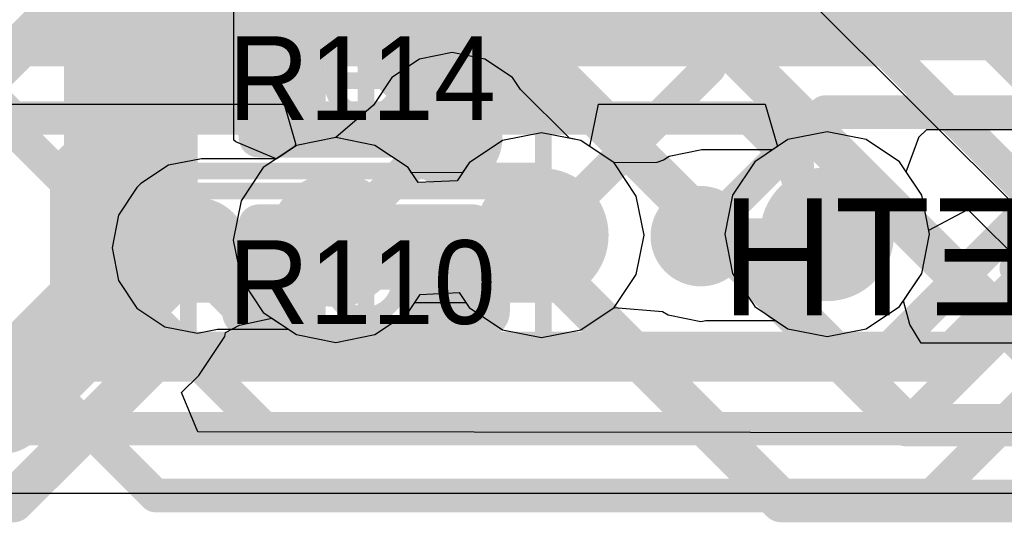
# Model space of a CAD drawing. Header units: millimetres. Extents: x -2 to 68, y -2 to 27.4.
# Tile 235 of 256: x 28.8 to 31.8, y 0.2 to 1.7. Entities that reach past the tile are written whole.
import ezdxf

# ---------------------------------------------------------------- set-up
doc = ezdxf.new("R2010")
doc.units = ezdxf.units.MM
for name, color, linetype in [('BottomLayer', 5, 'Continuous'), ('DrillGuide', 244, 'Continuous'), ('Mechanical13', 56, 'Continuous'), ('Mechanical15', 56, 'Continuous'), ('Mechanical2', 216, 'Continuous'), ('Mechanical42', 56, 'Continuous'), ('Mechanical6', 56, 'Continuous'), ('Mechanical88', 56, 'Continuous'), ('MidLayer1', 16, 'Continuous'), ('MidLayer2', 76, 'Continuous'), ('MidLayer3', 90, 'Continuous'), ('MidLayer4', 156, 'Continuous'), ('MidLayer5', 130, 'Continuous'), ('MidLayer6', 216, 'Continuous'), ('MidLayer7', 6, 'Continuous'), ('MidLayer8', 54, 'Continuous'), ('MultiLayer', 9, 'Continuous'), ('TopLayer', 1, 'Continuous'), ('TopPaste', 8, 'Continuous'), ('TopSolder', 216, 'Continuous'), ('ViaHoleLayer', 16, 'Continuous')]:
    doc.layers.add(name, color=color, linetype=linetype)

# ---------------------------------------------------------------- blocks, each defined once
blk = doc.blocks.new('RES_0201_9')
at = {"layer": 'Mechanical13', "const_width": 0.12}
for points in [[(-0.32, 0.17), (-0.32, -0.17)], [(0.32, 0.17), (-0.32, 0.17)], [(0.32, 0.17), (0.32, -0.17)], [(0.32, -0.17), (-0.32, -0.17)]]:
    blk.add_lwpolyline(points, dxfattribs=at)
at = {"layer": 'Mechanical13', "const_width": 0.06}
for points in [[(-0.35, 0.17, 1), (-0.29, 0.17, 1)], [(-0.35, 0.17, 1), (-0.29, 0.17, 1)], [(0.29, 0.17, 1), (0.35, 0.17, 1)], [(0.29, 0.17, 1), (0.35, 0.17, 1)], [(-0.35, -0.17, 1), (-0.29, -0.17, 1)], [(-0.35, -0.17, 1), (-0.29, -0.17, 1)], [(0.29, -0.17, 1), (0.35, -0.17, 1)], [(0.29, -0.17, 1), (0.35, -0.17, 1)]]:
    blk.add_lwpolyline(points, format="xyb", close=True, dxfattribs=at)
at = {"layer": 'Mechanical15', "const_width": 0.05}
for points in [[(-0.53, 0.27), (-0.53, -0.27)], [(0.53, 0.27), (-0.53, 0.27)], [(0.53, 0.27), (0.53, -0.27)], [(0, 0.135), (0, -0.135)], [(0.135, 0), (-0.135, 0)], [(0.53, -0.27), (-0.53, -0.27)]]:
    blk.add_lwpolyline(points, dxfattribs=at)
at = {"layer": 'Mechanical15'}
for points, const_width in [([(-0.5425, 0.27, 1), (-0.5175, 0.27, 1)], 0.025), ([(-0.5425, 0.27, 1), (-0.5175, 0.27, 1)], 0.025), ([(0.5175, 0.27, 1), (0.5425, 0.27, 1)], 0.025), ([(0.5175, 0.27, 1), (0.5425, 0.27, 1)], 0.025), ([(-0.0125, 0.135, 1), (0.0125, 0.135, 1)], 0.025), ([(0.1013, 0, 1), (-0.1013, 0, 1)], 0.05), ([(-0.1475, 0, 1), (-0.1225, 0, 1)], 0.025), ([(-0.1138, 0, 1), (-0.0888, 0, 1)], 0.025), ([(0.0888, 0, 1), (0.1138, 0, 1)], 0.025), ([(0.1225, 0, 1), (0.1475, 0, 1)], 0.025), ([(-0.0125, -0.135, 1), (0.0125, -0.135, 1)], 0.025), ([(-0.5425, -0.27, 1), (-0.5175, -0.27, 1)], 0.025), ([(-0.5425, -0.27, 1), (-0.5175, -0.27, 1)], 0.025), ([(0.5175, -0.27, 1), (0.5425, -0.27, 1)], 0.025), ([(0.5175, -0.27, 1), (0.5425, -0.27, 1)], 0.025)]:
    blk.add_lwpolyline(points, format="xyb", close=True, dxfattribs=dict(at, const_width=const_width))
at = {"layer": 'TopLayer', "const_width": 0.0806}
for points in [[(-0.3897, 0.0894, 1), (-0.3091, 0.0894, 1)], [(-0.2409, 0.0894, 1), (-0.1603, 0.0894, 1)], [(0.1603, 0.0894, 1), (0.2409, 0.0894, 1)], [(0.3091, 0.0894, 1), (0.3897, 0.0894, 1)], [(-0.3897, -0.0894, 1), (-0.3091, -0.0894, 1)], [(-0.2409, -0.0894, 1), (-0.1603, -0.0894, 1)], [(0.1603, -0.0894, 1), (0.2409, -0.0894, 1)], [(0.3091, -0.0894, 1), (0.3897, -0.0894, 1)]]:
    blk.add_lwpolyline(points, format="xyb", close=True, dxfattribs=at)
at = {"layer": 'TopLayer'}
for points in [[(-0.2006, 0.17), (-0.3494, 0.17), (-0.2006, -0.17), (-0.3494, -0.17)], [(0.2006, -0.17), (0.3494, -0.17), (0.2006, 0.17), (0.3494, 0.17)], [(-0.12, 0.0894), (-0.43, 0.0894), (-0.12, -0.0894), (-0.43, -0.0894)], [(0.12, -0.0894), (0.43, -0.0894), (0.12, 0.0894), (0.43, 0.0894)]]:
    blk.add_solid(points, dxfattribs=at)
at = {"layer": 'TopPaste', "const_width": 0.0806}
for points in [[(-0.3897, 0.0894, 1), (-0.3091, 0.0894, 1)], [(-0.2409, 0.0894, 1), (-0.1603, 0.0894, 1)], [(0.1603, 0.0894, 1), (0.2409, 0.0894, 1)], [(0.3091, 0.0894, 1), (0.3897, 0.0894, 1)], [(-0.3897, -0.0894, 1), (-0.3091, -0.0894, 1)], [(-0.2409, -0.0894, 1), (-0.1603, -0.0894, 1)], [(0.1603, -0.0894, 1), (0.2409, -0.0894, 1)], [(0.3091, -0.0894, 1), (0.3897, -0.0894, 1)]]:
    blk.add_lwpolyline(points, format="xyb", close=True, dxfattribs=at)
at = {"layer": 'TopPaste'}
for points in [[(-0.2006, 0.17), (-0.3494, 0.17), (-0.2006, -0.17), (-0.3494, -0.17)], [(0.2006, -0.17), (0.3494, -0.17), (0.2006, 0.17), (0.3494, 0.17)], [(-0.12, 0.0894), (-0.43, 0.0894), (-0.12, -0.0894), (-0.43, -0.0894)], [(0.12, -0.0894), (0.43, -0.0894), (0.12, 0.0894), (0.43, 0.0894)]]:
    blk.add_solid(points, dxfattribs=at)
at = {"layer": 'TopSolder', "const_width": 0.0806}
for points in [[(-0.3897, 0.0894, 1), (-0.3091, 0.0894, 1)], [(-0.2409, 0.0894, 1), (-0.1603, 0.0894, 1)], [(0.1603, 0.0894, 1), (0.2409, 0.0894, 1)], [(0.3091, 0.0894, 1), (0.3897, 0.0894, 1)], [(-0.3897, -0.0894, 1), (-0.3091, -0.0894, 1)], [(-0.2409, -0.0894, 1), (-0.1603, -0.0894, 1)], [(0.1603, -0.0894, 1), (0.2409, -0.0894, 1)], [(0.3091, -0.0894, 1), (0.3897, -0.0894, 1)]]:
    blk.add_lwpolyline(points, format="xyb", close=True, dxfattribs=at)
at = {"layer": 'TopSolder'}
for points in [[(-0.2006, 0.17), (-0.3494, 0.17), (-0.2006, -0.17), (-0.3494, -0.17)], [(0.2006, -0.17), (0.3494, -0.17), (0.2006, 0.17), (0.3494, 0.17)], [(-0.12, 0.0894), (-0.43, 0.0894), (-0.12, -0.0894), (-0.43, -0.0894)], [(0.12, -0.0894), (0.43, -0.0894), (0.12, 0.0894), (0.43, 0.0894)]]:
    blk.add_solid(points, dxfattribs=at)
blk = doc.blocks.new('RES_0201_11')
at = {"layer": 'Mechanical13', "const_width": 0.12}
for points in [[(-0.32, 0.17), (-0.32, -0.17)], [(0.32, 0.17), (-0.32, 0.17)], [(0.32, 0.17), (0.32, -0.17)], [(0.32, -0.17), (-0.32, -0.17)]]:
    blk.add_lwpolyline(points, dxfattribs=at)
at = {"layer": 'Mechanical13', "const_width": 0.06}
for points in [[(-0.35, 0.17, 1), (-0.29, 0.17, 1)], [(-0.35, 0.17, 1), (-0.29, 0.17, 1)], [(0.29, 0.17, 1), (0.35, 0.17, 1)], [(0.29, 0.17, 1), (0.35, 0.17, 1)], [(-0.35, -0.17, 1), (-0.29, -0.17, 1)], [(-0.35, -0.17, 1), (-0.29, -0.17, 1)], [(0.29, -0.17, 1), (0.35, -0.17, 1)], [(0.29, -0.17, 1), (0.35, -0.17, 1)]]:
    blk.add_lwpolyline(points, format="xyb", close=True, dxfattribs=at)
at = {"layer": 'Mechanical15', "const_width": 0.05}
for points in [[(-0.53, 0.27), (-0.53, -0.27)], [(0.53, 0.27), (-0.53, 0.27)], [(0.53, -0.27), (0.53, 0.27)], [(0, 0.135), (0, -0.135)], [(0.135, 0), (-0.135, 0)], [(0.53, -0.27), (-0.53, -0.27)]]:
    blk.add_lwpolyline(points, dxfattribs=at)
at = {"layer": 'Mechanical15'}
for points, const_width in [([(-0.5425, 0.27, 1), (-0.5175, 0.27, 1)], 0.025), ([(-0.5425, 0.27, 1), (-0.5175, 0.27, 1)], 0.025), ([(0.5175, 0.27, 1), (0.5425, 0.27, 1)], 0.025), ([(0.5175, 0.27, 1), (0.5425, 0.27, 1)], 0.025), ([(-0.0125, 0.135, 1), (0.0125, 0.135, 1)], 0.025), ([(0.1013, 0, 1), (-0.1013, 0, 1)], 0.05), ([(-0.1475, 0, 1), (-0.1225, 0, 1)], 0.025), ([(-0.1138, 0, 1), (-0.0888, 0, 1)], 0.025), ([(0.0888, 0, 1), (0.1138, 0, 1)], 0.025), ([(0.1225, 0, 1), (0.1475, 0, 1)], 0.025), ([(-0.0125, -0.135, 1), (0.0125, -0.135, 1)], 0.025), ([(-0.5425, -0.27, 1), (-0.5175, -0.27, 1)], 0.025), ([(-0.5425, -0.27, 1), (-0.5175, -0.27, 1)], 0.025), ([(0.5175, -0.27, 1), (0.5425, -0.27, 1)], 0.025), ([(0.5175, -0.27, 1), (0.5425, -0.27, 1)], 0.025)]:
    blk.add_lwpolyline(points, format="xyb", close=True, dxfattribs=dict(at, const_width=const_width))
at = {"layer": 'TopLayer', "const_width": 0.0806}
for points in [[(-0.3897, 0.0894, 1), (-0.3091, 0.0894, 1)], [(-0.2409, 0.0894, 1), (-0.1603, 0.0894, 1)], [(0.1603, 0.0894, 1), (0.2409, 0.0894, 1)], [(0.3091, 0.0894, 1), (0.3897, 0.0894, 1)], [(-0.3897, -0.0894, 1), (-0.3091, -0.0894, 1)], [(-0.2409, -0.0894, 1), (-0.1603, -0.0894, 1)], [(0.1603, -0.0894, 1), (0.2409, -0.0894, 1)], [(0.3091, -0.0894, 1), (0.3897, -0.0894, 1)]]:
    blk.add_lwpolyline(points, format="xyb", close=True, dxfattribs=at)
at = {"layer": 'TopLayer'}
for points in [[(-0.2006, 0.17), (-0.3494, 0.17), (-0.2006, -0.17), (-0.3494, -0.17)], [(0.2006, -0.17), (0.3494, -0.17), (0.2006, 0.17), (0.3494, 0.17)], [(-0.12, 0.0894), (-0.43, 0.0894), (-0.12, -0.0894), (-0.43, -0.0894)], [(0.12, -0.0894), (0.43, -0.0894), (0.12, 0.0894), (0.43, 0.0894)]]:
    blk.add_solid(points, dxfattribs=at)
at = {"layer": 'TopPaste', "const_width": 0.0806}
for points in [[(-0.3897, 0.0894, 1), (-0.3091, 0.0894, 1)], [(-0.2409, 0.0894, 1), (-0.1603, 0.0894, 1)], [(0.1603, 0.0894, 1), (0.2409, 0.0894, 1)], [(0.3091, 0.0894, 1), (0.3897, 0.0894, 1)], [(-0.3897, -0.0894, 1), (-0.3091, -0.0894, 1)], [(-0.2409, -0.0894, 1), (-0.1603, -0.0894, 1)], [(0.1603, -0.0894, 1), (0.2409, -0.0894, 1)], [(0.3091, -0.0894, 1), (0.3897, -0.0894, 1)]]:
    blk.add_lwpolyline(points, format="xyb", close=True, dxfattribs=at)
at = {"layer": 'TopPaste'}
for points in [[(-0.2006, 0.17), (-0.3494, 0.17), (-0.2006, -0.17), (-0.3494, -0.17)], [(0.2006, -0.17), (0.3494, -0.17), (0.2006, 0.17), (0.3494, 0.17)], [(-0.12, 0.0894), (-0.43, 0.0894), (-0.12, -0.0894), (-0.43, -0.0894)], [(0.12, -0.0894), (0.43, -0.0894), (0.12, 0.0894), (0.43, 0.0894)]]:
    blk.add_solid(points, dxfattribs=at)
at = {"layer": 'TopSolder', "const_width": 0.0806}
for points in [[(-0.3897, 0.0894, 1), (-0.3091, 0.0894, 1)], [(-0.2409, 0.0894, 1), (-0.1603, 0.0894, 1)], [(0.1603, 0.0894, 1), (0.2409, 0.0894, 1)], [(0.3091, 0.0894, 1), (0.3897, 0.0894, 1)], [(-0.3897, -0.0894, 1), (-0.3091, -0.0894, 1)], [(-0.2409, -0.0894, 1), (-0.1603, -0.0894, 1)], [(0.1603, -0.0894, 1), (0.2409, -0.0894, 1)], [(0.3091, -0.0894, 1), (0.3897, -0.0894, 1)]]:
    blk.add_lwpolyline(points, format="xyb", close=True, dxfattribs=at)
at = {"layer": 'TopSolder'}
for points in [[(-0.2006, 0.17), (-0.3494, 0.17), (-0.2006, -0.17), (-0.3494, -0.17)], [(0.2006, -0.17), (0.3494, -0.17), (0.2006, 0.17), (0.3494, 0.17)], [(-0.12, 0.0894), (-0.43, 0.0894), (-0.12, -0.0894), (-0.43, -0.0894)], [(0.12, -0.0894), (0.43, -0.0894), (0.12, 0.0894), (0.43, 0.0894)]]:
    blk.add_solid(points, dxfattribs=at)
blk = doc.blocks.new('QFN50P700X700X90_HS_49L_B_225')
at = {"layer": 'Mechanical6', "const_width": 0.05}
for points in [[(-3.825, 3.825), (-3.825, -3.825)], [(-3.825, -3.825), (3.825, -3.825)]]:
    blk.add_lwpolyline(points, dxfattribs=at)
at = {"layer": 'Mechanical6', "const_width": 0.025}
blk.add_lwpolyline([(-3.8375, -3.825, 1), (-3.8125, -3.825, 1)], format="xyb", close=True, dxfattribs=at)
blk.add_lwpolyline([(-3.8375, -3.825, 1), (-3.8125, -3.825, 1)], format="xyb", close=True, dxfattribs=at)

msp = doc.modelspace()

# ---------------------------------------------------------------- linework, layer by layer
at = {"layer": 'BottomLayer'}
for points, const_width in [([(29.25, 2.2514), (30.1327, 1.3687)], 0.1), ([(28.7737, 1.4432), (29.1388, 1.078)], 0.1), ([(30.875, 1.075), (31.2456, 1.4456)], 0.1), ([(31.2456, 1.4456), (31.9927, 1.4456)], 0.1), ([(29.1388, 1.078), (29.3333, 1.078)], 0.1), ([(29.3333, 1.078), (29.3716, 1.0398)], 0.1), ([(31.6353, 0.7148), (31.8991, 0.9786)], 0.15), ([(28.1667, 0.7148), (31.6353, 0.7148)], 0.15)]:
    msp.add_lwpolyline(points, dxfattribs=dict(at, const_width=const_width))
for points, const_width in [([(30.0577, 1.3687, 1), (30.2077, 1.3687, 1)], 0.15), ([(31.2206, 1.4456, 1), (31.2706, 1.4456, 1)], 0.05), ([(31.2206, 1.4456, 1), (31.2706, 1.4456, 1)], 0.05), ([(30.1077, 1.3687, 1), (30.1577, 1.3687, 1)], 0.05), ([(30.8, 1.075, 1), (30.95, 1.075, 1)], 0.15), ([(29.2966, 1.0398, 1), (29.4466, 1.0398, 1)], 0.15), ([(29.1138, 1.078, 1), (29.1638, 1.078, 1)], 0.05), ([(29.1138, 1.078, 1), (29.1638, 1.078, 1)], 0.05), ([(29.3083, 1.078, 1), (29.3583, 1.078, 1)], 0.05), ([(29.3083, 1.078, 1), (29.3583, 1.078, 1)], 0.05), ([(30.85, 1.075, 1), (30.9, 1.075, 1)], 0.05), ([(29.3466, 1.0398, 1), (29.3966, 1.0398, 1)], 0.05), ([(31.5978, 0.7148, 1), (31.6728, 0.7148, 1)], 0.075), ([(31.5978, 0.7148, 1), (31.6728, 0.7148, 1)], 0.075)]:
    msp.add_lwpolyline(points, format="xyb", close=True, dxfattribs=dict(at, const_width=const_width))
at = {"layer": 'DrillGuide'}
for points, const_width in [([(30.1077, 1.3687, 1), (30.1577, 1.3687, 1)], 0.05), ([(30.3498, 1.078, 1), (30.4498, 1.078, 1)], 0.1), ([(31.2024, 1.0809, 1), (31.3024, 1.0809, 1)], 0.1), ([(29.7349, 1.0635, 1), (29.8349, 1.0635, 1)], 0.1), ([(30.85, 1.075, 1), (30.9, 1.075, 1)], 0.05), ([(29.3466, 1.0398, 1), (29.3966, 1.0398, 1)], 0.05)]:
    msp.add_lwpolyline(points, format="xyb", close=True, dxfattribs=dict(at, const_width=const_width))
at = {"layer": 'Mechanical88', "const_width": 0.1}
msp.add_lwpolyline([(31.8172, 0.9786), (32.375, 0.9786)], dxfattribs=at)
at = {"layer": 'Mechanical88', "const_width": 0.05}
msp.add_lwpolyline([(31.7922, 0.9786, 1), (31.8422, 0.9786, 1)], format="xyb", close=True, dxfattribs=at)
at = {"layer": 'MidLayer1'}
for p, q in [((30.3998, 1.3838), (30.2827, 1.3606)), ((30.5168, 1.3606), (30.3998, 1.3838)), ((31.2524, 1.3868), (31.1353, 1.3635)), ((31.3694, 1.3635), (31.2524, 1.3868)), ((29.7849, 1.3694), (29.6678, 1.3461)), ((29.902, 1.3461), (29.7849, 1.3694)), ((30.2827, 1.3606), (30.1835, 1.2943)), ((30.6161, 1.2943), (30.5168, 1.3606)), ((31.1353, 1.3635), (31.0361, 1.2972)), ((31.4687, 1.2972), (31.3694, 1.3635)), ((29.6678, 1.3461), (29.5686, 1.2798)), ((30.0012, 1.2798), (29.902, 1.3461)), ((30.1835, 1.2943), (30.1639, 1.2649)), ((30.6824, 1.195), (30.6161, 1.2943)), ((31.0361, 1.2972), (30.9698, 1.1979)), ((31.535, 1.1979), (31.4687, 1.2972)), ((29.5686, 1.2798), (29.5023, 1.1806)), ((30.0114, 1.2646), (30.0012, 1.2798)), ((30.1639, 1.2649), (30.0114, 1.2646)), ((29.5023, 1.1806), (29.479, 1.0635)), ((30.7057, 1.078), (30.6824, 1.195)), ((30.9698, 1.1979), (30.9465, 1.0809)), ((31.5583, 1.0809), (31.535, 1.1979)), ((29.479, 1.0635), (29.5023, 0.9465)), ((30.6824, 0.9609), (30.7057, 1.078)), ((30.9465, 1.0809), (30.9698, 0.9638)), ((31.535, 0.9638), (31.5583, 1.0809)), ((29.5023, 0.9465), (29.5686, 0.8473)), ((30.6161, 0.8617), (30.6824, 0.9609)), ((30.9698, 0.9638), (31.0361, 0.8646)), ((31.4687, 0.8646), (31.535, 0.9638)), ((30.0012, 0.8473), (30.0208, 0.8766)), ((30.0208, 0.8766), (30.1733, 0.877)), ((30.1733, 0.877), (30.1835, 0.8617)), ((30.1835, 0.8617), (30.2827, 0.7954)), ((30.5168, 0.7954), (30.6161, 0.8617)), ((31.0361, 0.8646), (31.1353, 0.7983)), ((31.3694, 0.7983), (31.4687, 0.8646)), ((29.5686, 0.8473), (29.6678, 0.7809)), ((29.902, 0.7809), (30.0012, 0.8473)), ((30.2827, 0.7954), (30.3998, 0.7721)), ((30.3998, 0.7721), (30.5168, 0.7954)), ((31.1353, 0.7983), (31.2524, 0.775)), ((31.2524, 0.775), (31.3694, 0.7983)), ((29.6678, 0.7809), (29.7849, 0.7577)), ((29.7849, 0.7577), (29.902, 0.7809)), ((35.2914, 0.3059), (23.2523, 0.3059))]:
    msp.add_line(p, q, dxfattribs=at)
at = {"layer": 'MidLayer1', "const_width": 0.2}
for points in [[(30.2998, 1.078, 1), (30.4998, 1.078, 1)], [(31.1524, 1.0809, 1), (31.3524, 1.0809, 1)], [(29.6849, 1.0635, 1), (29.8849, 1.0635, 1)]]:
    msp.add_lwpolyline(points, format="xyb", close=True, dxfattribs=at)
at = {"layer": 'MidLayer2'}
for p, q in [((28.6666, 1.4697), (29.6304, 1.4697)), ((29.6304, 1.4697), (29.6646, 1.3522)), ((30.5436, 1.3427), (30.5696, 1.4697)), ((30.5696, 1.4697), (31.0678, 1.4697)), ((31.0678, 1.4697), (31.1042, 1.3427)), ((29.6627, 1.3427), (29.5686, 1.2798)), ((29.6646, 1.3522), (29.6627, 1.3427)), ((30.6161, 1.2943), (30.5436, 1.3427)), ((31.1042, 1.3427), (31.0361, 1.2972)), ((30.6824, 1.195), (30.6161, 1.2943)), ((31.0361, 1.2972), (30.9698, 1.1979)), ((29.5686, 1.2798), (29.5023, 1.1806)), ((29.5023, 1.1806), (29.479, 1.0635)), ((30.7057, 1.078), (30.6824, 1.195)), ((30.9698, 1.1979), (30.9465, 1.0809)), ((31.556, 1.0925), (31.673, 1.155)), ((31.673, 1.155), (32.1828, 0.6452)), ((31.5583, 1.0809), (31.556, 1.0925)), ((29.479, 1.0635), (29.5023, 0.9465)), ((30.6824, 0.9609), (30.7057, 1.078)), ((30.9465, 1.0809), (30.9698, 0.9638)), ((31.535, 0.9638), (31.5583, 1.0809)), ((29.5023, 0.9465), (29.5686, 0.8473)), ((30.6161, 0.8617), (30.6824, 0.9609)), ((30.9698, 0.9638), (31.0361, 0.8646)), ((31.4687, 0.8646), (31.535, 0.9638)), ((30.0012, 0.8473), (30.0208, 0.8766)), ((30.0208, 0.8766), (30.1733, 0.877)), ((30.1733, 0.877), (30.1835, 0.8617)), ((30.1835, 0.8617), (30.2827, 0.7954)), ((30.5168, 0.7954), (30.6161, 0.8617)), ((31.0361, 0.8646), (31.1353, 0.7983)), ((31.3694, 0.7983), (31.4687, 0.8646)), ((29.5686, 0.8473), (29.6678, 0.7809)), ((29.902, 0.7809), (30.0012, 0.8473)), ((30.2827, 0.7954), (30.3998, 0.7721)), ((30.3998, 0.7721), (30.5168, 0.7954)), ((31.1353, 0.7983), (31.2524, 0.775)), ((31.2524, 0.775), (31.3694, 0.7983)), ((29.6678, 0.7809), (29.7849, 0.7577)), ((29.7849, 0.7577), (29.902, 0.7809)), ((35.2914, 0.3059), (23.2523, 0.3059))]:
    msp.add_line(p, q, dxfattribs=at)
at = {"layer": 'MidLayer2', "const_width": 0.1}
for points in [[(31.525, 1.872), (32.397, 1)], [(27.8723, 1.6321), (31.4256, 1.6321)], [(31.4256, 1.6321), (32.2976, 0.76)]]:
    msp.add_lwpolyline(points, dxfattribs=at)
at = {"layer": 'MidLayer2'}
for points, const_width in [([(31.4006, 1.6321, 1), (31.4506, 1.6321, 1)], 0.05), ([(31.4006, 1.6321, 1), (31.4506, 1.6321, 1)], 0.05), ([(30.2998, 1.078, 1), (30.4998, 1.078, 1)], 0.2), ([(31.1524, 1.0809, 1), (31.3524, 1.0809, 1)], 0.2), ([(29.6849, 1.0635, 1), (29.8849, 1.0635, 1)], 0.2)]:
    msp.add_lwpolyline(points, format="xyb", close=True, dxfattribs=dict(at, const_width=const_width))
at = {"layer": 'MidLayer3'}
for p, q in [((30.3998, 1.3838), (30.2827, 1.3606)), ((30.5168, 1.3606), (30.3998, 1.3838)), ((31.2524, 1.3868), (31.1353, 1.3635)), ((31.3694, 1.3635), (31.2524, 1.3868)), ((29.7849, 1.3694), (29.6678, 1.3461)), ((29.902, 1.3461), (29.7849, 1.3694)), ((30.2827, 1.3606), (30.1835, 1.2943)), ((30.6161, 1.2943), (30.5168, 1.3606)), ((31.1353, 1.3635), (31.0361, 1.2972)), ((31.4687, 1.2972), (31.3694, 1.3635)), ((29.6678, 1.3461), (29.5686, 1.2798)), ((30.0012, 1.2798), (29.902, 1.3461)), ((30.1835, 1.2943), (30.1639, 1.2649)), ((30.6824, 1.195), (30.6161, 1.2943)), ((31.0361, 1.2972), (30.9698, 1.1979)), ((31.535, 1.1979), (31.4687, 1.2972)), ((29.5686, 1.2798), (29.5023, 1.1806)), ((30.0114, 1.2646), (30.0012, 1.2798)), ((30.1639, 1.2649), (30.0114, 1.2646)), ((29.5023, 1.1806), (29.479, 1.0635)), ((30.7057, 1.078), (30.6824, 1.195)), ((30.9698, 1.1979), (30.9465, 1.0809)), ((31.5583, 1.0809), (31.535, 1.1979)), ((29.479, 1.0635), (29.5023, 0.9465)), ((30.6824, 0.9609), (30.7057, 1.078)), ((30.9465, 1.0809), (30.9698, 0.9638)), ((31.535, 0.9638), (31.5583, 1.0809)), ((29.5023, 0.9465), (29.5686, 0.8473)), ((30.6161, 0.8617), (30.6824, 0.9609)), ((30.9698, 0.9638), (31.0361, 0.8646)), ((31.4687, 0.8646), (31.535, 0.9638)), ((30.0012, 0.8473), (30.0208, 0.8766)), ((30.0208, 0.8766), (30.1733, 0.877)), ((30.1733, 0.877), (30.1835, 0.8617)), ((30.1835, 0.8617), (30.2827, 0.7954)), ((30.5168, 0.7954), (30.6161, 0.8617)), ((31.0361, 0.8646), (31.1353, 0.7983)), ((31.3694, 0.7983), (31.4687, 0.8646)), ((29.5686, 0.8473), (29.6678, 0.7809)), ((29.902, 0.7809), (30.0012, 0.8473)), ((30.2827, 0.7954), (30.3998, 0.7721)), ((30.3998, 0.7721), (30.5168, 0.7954)), ((31.1353, 0.7983), (31.2524, 0.775)), ((31.2524, 0.775), (31.3694, 0.7983)), ((29.6678, 0.7809), (29.7849, 0.7577)), ((29.7849, 0.7577), (29.902, 0.7809)), ((35.2914, 0.3059), (23.2523, 0.3059))]:
    msp.add_line(p, q, dxfattribs=at)
at = {"layer": 'MidLayer3', "const_width": 0.2}
for points in [[(30.2998, 1.078, 1), (30.4998, 1.078, 1)], [(31.1524, 1.0809, 1), (31.3524, 1.0809, 1)], [(29.6849, 1.0635, 1), (29.8849, 1.0635, 1)]]:
    msp.add_lwpolyline(points, format="xyb", close=True, dxfattribs=at)
at = {"layer": 'MidLayer4'}
for p, q in [((30.1327, 1.6236), (30.0351, 1.6042)), ((30.2302, 1.6042), (30.1327, 1.6236)), ((30.0351, 1.6042), (29.9524, 1.549)), ((30.3129, 1.549), (30.2302, 1.6042)), ((29.9524, 1.549), (29.8972, 1.4663)), ((30.3367, 1.5133), (30.3129, 1.549)), ((30.4827, 1.3674), (30.3367, 1.5133)), ((29.8972, 1.4663), (29.7849, 1.3694)), ((31.2524, 1.3868), (31.1353, 1.3635)), ((31.3694, 1.3635), (31.2524, 1.3868)), ((29.7849, 1.3694), (29.6678, 1.3461)), ((30.5168, 1.3606), (30.4827, 1.3674)), ((30.6161, 1.2943), (30.5168, 1.3606)), ((31.1353, 1.3635), (31.0895, 1.3328)), ((31.4687, 1.2972), (31.3694, 1.3635)), ((29.6678, 1.3461), (29.6086, 1.3065)), ((30.8779, 1.3328), (30.7804, 1.3134)), ((31.0895, 1.3328), (30.8779, 1.3328)), ((29.3835, 1.3065), (29.2859, 1.2871)), ((29.6086, 1.3065), (29.3835, 1.3065)), ((30.7441, 1.2951), (30.6161, 1.2943)), ((30.7635, 1.3022), (30.7441, 1.2951)), ((30.7804, 1.3134), (30.7635, 1.3022)), ((31.535, 1.1979), (31.4687, 1.2972)), ((29.2859, 1.2871), (29.2032, 1.2319)), ((29.1913, 1.22), (29.1361, 1.1373)), ((29.2032, 1.2319), (29.1913, 1.22)), ((31.5583, 1.0809), (31.535, 1.1979)), ((29.1361, 1.1373), (29.1167, 1.0398)), ((31.535, 0.9638), (31.5583, 1.0809)), ((29.1167, 1.0398), (29.1361, 0.9422)), ((29.1361, 0.9422), (29.1913, 0.8595)), ((31.4687, 0.8646), (31.535, 0.9638)), ((29.1913, 0.8595), (29.274, 0.8043)), ((30.0012, 0.8473), (30.0208, 0.8766)), ((30.0208, 0.8766), (30.1733, 0.877)), ((30.1733, 0.877), (30.1835, 0.8617)), ((30.1835, 0.8617), (30.2827, 0.7954)), ((30.5168, 0.7954), (30.6161, 0.8617)), ((30.6161, 0.8617), (30.7612, 0.8503)), ((31.3694, 0.7983), (31.4687, 0.8646)), ((29.902, 0.7809), (30.0012, 0.8473)), ((30.7612, 0.8503), (30.7775, 0.8395)), ((30.7775, 0.8395), (30.875, 0.8201)), ((29.274, 0.8043), (29.3716, 0.7849)), ((29.3716, 0.7849), (29.4314, 0.7968)), ((29.4314, 0.7968), (29.6442, 0.7968)), ((29.6442, 0.7968), (29.6678, 0.7809)), ((30.2827, 0.7954), (30.3998, 0.7721)), ((30.3998, 0.7721), (30.5168, 0.7954)), ((30.875, 0.8201), (30.8898, 0.8231)), ((30.8898, 0.8231), (31.0983, 0.8231)), ((31.0983, 0.8231), (31.1353, 0.7983)), ((31.1353, 0.7983), (31.2524, 0.775)), ((31.2524, 0.775), (31.3694, 0.7983)), ((29.6678, 0.7809), (29.7849, 0.7577)), ((29.7849, 0.7577), (29.902, 0.7809)), ((35.2914, 0.3059), (24.0518, 0.3059))]:
    msp.add_line(p, q, dxfattribs=at)
for points, const_width in [([(30.0577, 1.3687, 1), (30.2077, 1.3687, 1)], 0.15), ([(30.1077, 1.3687, 1), (30.1577, 1.3687, 1)], 0.05), ([(30.1077, 1.3569, 1), (30.1577, 1.3569, 1)], 0.05), ([(30.1077, 1.3569, 1), (30.1577, 1.3569, 1)], 0.05), ([(30.2998, 1.078, 1), (30.4998, 1.078, 1)], 0.2), ([(31.1524, 1.0809, 1), (31.3524, 1.0809, 1)], 0.2), ([(29.6849, 1.0635, 1), (29.8849, 1.0635, 1)], 0.2), ([(30.8, 1.075, 1), (30.95, 1.075, 1)], 0.15), ([(29.2966, 1.0398, 1), (29.4466, 1.0398, 1)], 0.15), ([(30.3748, 1.0898, 1), (30.4248, 1.0898, 1)], 0.05), ([(30.3748, 1.0898, 1), (30.4248, 1.0898, 1)], 0.05), ([(30.3748, 1.078, 1), (30.4248, 1.078, 1)], 0.05), ([(30.85, 1.075, 1), (30.9, 1.075, 1)], 0.05), ([(30.8529, 1.0779, 1), (30.9029, 1.0779, 1)], 0.05), ([(30.8529, 1.0779, 1), (30.9029, 1.0779, 1)], 0.05), ([(31.2244, 1.0779, 1), (31.2744, 1.0779, 1)], 0.05), ([(31.2244, 1.0779, 1), (31.2744, 1.0779, 1)], 0.05), ([(31.2274, 1.0809, 1), (31.2774, 1.0809, 1)], 0.05), ([(29.3466, 1.0398, 1), (29.3966, 1.0398, 1)], 0.05), ([(29.3585, 1.0516, 1), (29.4085, 1.0516, 1)], 0.05), ([(29.3585, 1.0516, 1), (29.4085, 1.0516, 1)], 0.05), ([(29.748, 1.0516, 1), (29.798, 1.0516, 1)], 0.05), ([(29.748, 1.0516, 1), (29.798, 1.0516, 1)], 0.05), ([(29.7599, 1.0635, 1), (29.8099, 1.0635, 1)], 0.05)]:
    msp.add_lwpolyline(points, format="xyb", close=True, dxfattribs=dict(at, const_width=const_width))
at = {"layer": 'MidLayer4', "const_width": 0.1}
for points in [[(30.1327, 1.3569), (30.1327, 1.3687)], [(30.1327, 1.3569), (30.3998, 1.0898)], [(30.3998, 1.078), (30.3998, 1.0898)], [(30.875, 1.075), (30.8779, 1.0779)], [(30.8779, 1.0779), (31.2494, 1.0779)], [(31.2494, 1.0779), (31.2524, 1.0809)], [(29.3716, 1.0398), (29.3835, 1.0516)], [(29.3835, 1.0516), (29.773, 1.0516)], [(29.773, 1.0516), (29.7849, 1.0635)]]:
    msp.add_lwpolyline(points, dxfattribs=at)
at = {"layer": 'MidLayer5', "const_width": 0.1}
for points in [[(30.8999, 1.5781), (30.8999, 5.7001)], [(31.4, 0.7), (32.926, 2.226)], [(31.4828, 0.5), (33.126, 2.1432)], [(31.5657, 0.3), (33.326, 2.0603)], [(28.6936, 2.0064), (29.3227, 1.3773)], [(29.7849, 1.0635), (30.6999, 1.9785)], [(28.4104, 1.8064), (29.1227, 1.0942)], [(30.3998, 1.078), (30.8999, 1.5781)], [(29.3227, 1.0308), (29.3227, 1.3773)], [(28.307, 1.2392), (29.2462, 0.3)], [(29.1227, 0.9479), (29.1227, 1.0942)], [(29.3227, 1.0308), (29.6535, 0.7)], [(29.1227, 0.9479), (29.5706, 0.5)], [(29.6535, 0.7), (31.4, 0.7)], [(29.5706, 0.5), (31.4828, 0.5)], [(29.2462, 0.3), (31.5657, 0.3)]]:
    msp.add_lwpolyline(points, dxfattribs=at)
at = {"layer": 'MidLayer5'}
for points, const_width in [([(30.8749, 1.5781, 1), (30.9249, 1.5781, 1)], 0.05), ([(30.8749, 1.5781, 1), (30.9249, 1.5781, 1)], 0.05), ([(29.2977, 1.3773, 1), (29.3477, 1.3773, 1)], 0.05), ([(29.2977, 1.3773, 1), (29.3477, 1.3773, 1)], 0.05), ([(30.2998, 1.078, 1), (30.4998, 1.078, 1)], 0.2), ([(31.1524, 1.0809, 1), (31.3524, 1.0809, 1)], 0.2), ([(29.6849, 1.0635, 1), (29.8849, 1.0635, 1)], 0.2), ([(29.0977, 1.0942, 1), (29.1477, 1.0942, 1)], 0.05), ([(29.0977, 1.0942, 1), (29.1477, 1.0942, 1)], 0.05), ([(30.3748, 1.078, 1), (30.4248, 1.078, 1)], 0.05), ([(29.7599, 1.0635, 1), (29.8099, 1.0635, 1)], 0.05), ([(29.2977, 1.0308, 1), (29.3477, 1.0308, 1)], 0.05), ([(29.2977, 1.0308, 1), (29.3477, 1.0308, 1)], 0.05), ([(29.0977, 0.9479, 1), (29.1477, 0.9479, 1)], 0.05), ([(29.0977, 0.9479, 1), (29.1477, 0.9479, 1)], 0.05), ([(29.6285, 0.7, 1), (29.6785, 0.7, 1)], 0.05), ([(29.6285, 0.7, 1), (29.6785, 0.7, 1)], 0.05), ([(31.375, 0.7, 1), (31.425, 0.7, 1)], 0.05), ([(31.375, 0.7, 1), (31.425, 0.7, 1)], 0.05), ([(29.5456, 0.5, 1), (29.5956, 0.5, 1)], 0.05), ([(29.5456, 0.5, 1), (29.5956, 0.5, 1)], 0.05), ([(31.4578, 0.5, 1), (31.5078, 0.5, 1)], 0.05), ([(31.4578, 0.5, 1), (31.5078, 0.5, 1)], 0.05), ([(29.2212, 0.3, 1), (29.2712, 0.3, 1)], 0.05), ([(29.2212, 0.3, 1), (29.2712, 0.3, 1)], 0.05), ([(31.5407, 0.3, 1), (31.5907, 0.3, 1)], 0.05), ([(31.5407, 0.3, 1), (31.5907, 0.3, 1)], 0.05)]:
    msp.add_lwpolyline(points, format="xyb", close=True, dxfattribs=dict(at, const_width=const_width))
at = {"layer": 'MidLayer6'}
for p, q in [((31.5266, 1.3707), (31.5507, 1.3941)), ((31.5507, 1.3941), (32.8, 1.3941)), ((31.4888, 1.2671), (31.5261, 1.3701)), ((31.5261, 1.3701), (31.5266, 1.3707)), ((31.535, 1.1979), (31.4888, 1.2671)), ((31.5583, 1.0809), (31.535, 1.1979)), ((31.535, 0.9638), (31.5583, 1.0809)), ((31.4802, 0.8819), (31.535, 0.9638)), ((31.4999, 0.8114), (31.4802, 0.8819)), ((31.5331, 0.7549), (31.4999, 0.8114)), ((34.5694, 0.7549), (31.5331, 0.7549))]:
    msp.add_line(p, q, dxfattribs=at)
for points, const_width in [([(28.4785, 2.3), (29.0785, 1.7)], 0.2), ([(28.4436, 1.8064), (28.822, 1.428)], 0.1), ([(29.0785, 1.7), (32.8, 1.7)], 0.2), ([(28.822, 1.428), (31.022, 1.428)], 0.1), ([(31.022, 1.428), (31.1633, 1.2867)], 0.1), ([(31.1633, 1.2512), (31.1633, 1.2867)], 0.1), ([(31.1633, 1.2512), (31.2524, 1.1621)], 0.1), ([(31.2524, 1.0809), (31.2524, 1.1621)], 0.1), ([(26.9256, 0.5), (34.675, 0.5)], 0.1)]:
    msp.add_lwpolyline(points, dxfattribs=dict(at, const_width=const_width))
for points, const_width in [([(29.0285, 1.7, 1), (29.1285, 1.7, 1)], 0.1), ([(29.0285, 1.7, 1), (29.1285, 1.7, 1)], 0.1), ([(28.797, 1.428, 1), (28.847, 1.428, 1)], 0.05), ([(28.797, 1.428, 1), (28.847, 1.428, 1)], 0.05), ([(30.997, 1.428, 1), (31.047, 1.428, 1)], 0.05), ([(30.997, 1.428, 1), (31.047, 1.428, 1)], 0.05), ([(31.1383, 1.2867, 1), (31.1883, 1.2867, 1)], 0.05), ([(31.1383, 1.2867, 1), (31.1883, 1.2867, 1)], 0.05), ([(31.1383, 1.2512, 1), (31.1883, 1.2512, 1)], 0.05), ([(31.1383, 1.2512, 1), (31.1883, 1.2512, 1)], 0.05), ([(30.2998, 1.078, 1), (30.4998, 1.078, 1)], 0.2), ([(31.1524, 1.0809, 1), (31.3524, 1.0809, 1)], 0.2), ([(29.6849, 1.0635, 1), (29.8849, 1.0635, 1)], 0.2), ([(31.2274, 1.1621, 1), (31.2774, 1.1621, 1)], 0.05), ([(31.2274, 1.1621, 1), (31.2774, 1.1621, 1)], 0.05), ([(31.2274, 1.0809, 1), (31.2774, 1.0809, 1)], 0.05)]:
    msp.add_lwpolyline(points, format="xyb", close=True, dxfattribs=dict(at, const_width=const_width))
at = {"layer": 'MidLayer7'}
for p, q in [((29.4804, 1.362), (29.4804, 1.8447)), ((30.3998, 1.3838), (30.2827, 1.3606)), ((30.5168, 1.3606), (30.3998, 1.3838)), ((31.2524, 1.3868), (31.1353, 1.3635)), ((31.3694, 1.3635), (31.2524, 1.3868)), ((29.4863, 1.3565), (29.4804, 1.362)), ((29.6074, 1.3057), (29.4863, 1.3565)), ((29.7849, 1.3694), (29.6678, 1.3461)), ((29.902, 1.3461), (29.7849, 1.3694)), ((30.2827, 1.3606), (30.1835, 1.2943)), ((30.6161, 1.2943), (30.5168, 1.3606)), ((31.1353, 1.3635), (31.0361, 1.2972)), ((31.4687, 1.2972), (31.3694, 1.3635)), ((29.6678, 1.3461), (29.6074, 1.3057)), ((30.0012, 1.2798), (29.902, 1.3461)), ((30.1835, 1.2943), (30.1639, 1.2649)), ((30.6824, 1.195), (30.6161, 1.2943)), ((31.0361, 1.2972), (30.9698, 1.1979)), ((31.535, 1.1979), (31.4687, 1.2972)), ((30.0114, 1.2646), (30.0012, 1.2798)), ((30.1639, 1.2649), (30.0114, 1.2646)), ((30.7057, 1.078), (30.6824, 1.195)), ((30.9698, 1.1979), (30.9465, 1.0809)), ((31.5583, 1.0809), (31.535, 1.1979)), ((30.6824, 0.9609), (30.7057, 1.078)), ((30.9465, 1.0809), (30.9698, 0.9638)), ((31.535, 0.9638), (31.5583, 1.0809)), ((30.6161, 0.8617), (30.6824, 0.9609)), ((30.9698, 0.9638), (31.0361, 0.8646)), ((31.4687, 0.8646), (31.535, 0.9638)), ((30.0012, 0.8473), (30.0208, 0.8766)), ((30.0208, 0.8766), (30.1733, 0.877)), ((30.1733, 0.877), (30.1835, 0.8617)), ((30.1835, 0.8617), (30.2827, 0.7954)), ((30.5168, 0.7954), (30.6161, 0.8617)), ((31.0361, 0.8646), (31.1353, 0.7983)), ((31.3694, 0.7983), (31.4687, 0.8646)), ((29.497, 0.8094), (29.5938, 0.8304)), ((29.5938, 0.8304), (29.6678, 0.7809)), ((29.902, 0.7809), (30.0012, 0.8473)), ((29.4558, 0.7875), (29.497, 0.8094)), ((30.2827, 0.7954), (30.3998, 0.7721)), ((30.3998, 0.7721), (30.5168, 0.7954)), ((31.1353, 0.7983), (31.2524, 0.775)), ((31.2524, 0.775), (31.3694, 0.7983)), ((29.3759, 0.659), (29.4532, 0.7748)), ((29.4532, 0.7748), (29.4558, 0.7875)), ((29.6678, 0.7809), (29.7849, 0.7577)), ((29.7849, 0.7577), (29.902, 0.7809)), ((29.3247, 0.6079), (29.3759, 0.659)), ((29.3733, 0.4905), (29.3247, 0.6079)), ((35.154, 0.484), (29.3733, 0.4905))]:
    msp.add_line(p, q, dxfattribs=at)
at = {"layer": 'MidLayer7', "const_width": 0.3}
for points in [[(29.1235, 0.9114), (29.1235, 3.4928)], [(28.7862, 0.574), (29.1235, 0.9114)], [(27.0538, 0.574), (28.7862, 0.574)]]:
    msp.add_lwpolyline(points, dxfattribs=at)
at = {"layer": 'MidLayer7'}
for points, const_width in [([(30.2998, 1.078, 1), (30.4998, 1.078, 1)], 0.2), ([(31.1524, 1.0809, 1), (31.3524, 1.0809, 1)], 0.2), ([(29.6849, 1.0635, 1), (29.8849, 1.0635, 1)], 0.2), ([(29.0485, 0.9114, 1), (29.1985, 0.9114, 1)], 0.15), ([(29.0485, 0.9114, 1), (29.1985, 0.9114, 1)], 0.15), ([(28.7112, 0.574, 1), (28.8612, 0.574, 1)], 0.15), ([(28.7112, 0.574, 1), (28.8612, 0.574, 1)], 0.15)]:
    msp.add_lwpolyline(points, format="xyb", close=True, dxfattribs=dict(at, const_width=const_width))
at = {"layer": 'MidLayer8'}
for p, q in [((30.3998, 1.3838), (30.2827, 1.3606)), ((30.5168, 1.3606), (30.3998, 1.3838)), ((31.2524, 1.3868), (31.1353, 1.3635)), ((31.3694, 1.3635), (31.2524, 1.3868)), ((29.7849, 1.3694), (29.6678, 1.3461)), ((29.902, 1.3461), (29.7849, 1.3694)), ((30.2827, 1.3606), (30.1835, 1.2943)), ((30.6161, 1.2943), (30.5168, 1.3606)), ((31.1353, 1.3635), (31.0361, 1.2972)), ((31.4687, 1.2972), (31.3694, 1.3635)), ((29.6678, 1.3461), (29.5686, 1.2798)), ((30.0012, 1.2798), (29.902, 1.3461)), ((30.1835, 1.2943), (30.1477, 1.2406)), ((30.6824, 1.195), (30.6161, 1.2943)), ((31.0361, 1.2972), (30.9698, 1.1979)), ((31.535, 1.1979), (31.4687, 1.2972)), ((29.5686, 1.2798), (29.5023, 1.1806)), ((30.031, 1.2352), (30.0012, 1.2798)), ((30.1477, 1.2406), (30.031, 1.2352)), ((29.5023, 1.1806), (29.479, 1.0635)), ((30.7057, 1.078), (30.6824, 1.195)), ((30.9698, 1.1979), (30.9465, 1.0809)), ((31.5583, 1.0809), (31.535, 1.1979)), ((29.479, 1.0635), (29.5023, 0.9465)), ((30.6824, 0.9609), (30.7057, 1.078)), ((30.9465, 1.0809), (30.9698, 0.9638)), ((31.535, 0.9638), (31.5583, 1.0809)), ((29.5023, 0.9465), (29.5686, 0.8473)), ((30.6161, 0.8617), (30.6824, 0.9609)), ((30.9698, 0.9638), (31.0361, 0.8646)), ((31.4687, 0.8646), (31.535, 0.9638)), ((30.0012, 0.8473), (30.037, 0.9009)), ((30.037, 0.9009), (30.1537, 0.9063)), ((30.1537, 0.9063), (30.1835, 0.8617)), ((30.1835, 0.8617), (30.2827, 0.7954)), ((30.5168, 0.7954), (30.6161, 0.8617)), ((31.0361, 0.8646), (31.1353, 0.7983)), ((31.3694, 0.7983), (31.4687, 0.8646)), ((29.5686, 0.8473), (29.6678, 0.7809)), ((29.902, 0.7809), (30.0012, 0.8473)), ((30.2827, 0.7954), (30.3998, 0.7721)), ((30.3998, 0.7721), (30.5168, 0.7954)), ((31.1353, 0.7983), (31.2524, 0.775)), ((31.2524, 0.775), (31.3694, 0.7983)), ((29.6678, 0.7809), (29.7849, 0.7577)), ((29.7849, 0.7577), (29.902, 0.7809)), ((35.34, 0.3059), (25.0736, 0.3059))]:
    msp.add_line(p, q, dxfattribs=at)
at = {"layer": 'MidLayer8', "const_width": 0.2}
for points in [[(30.2998, 1.078, 1), (30.4998, 1.078, 1)], [(31.1524, 1.0809, 1), (31.3524, 1.0809, 1)], [(29.6849, 1.0635, 1), (29.8849, 1.0635, 1)]]:
    msp.add_lwpolyline(points, format="xyb", close=True, dxfattribs=at)
at = {"layer": 'MultiLayer'}
for points, const_width in [([(30.0577, 1.3687, 1), (30.2077, 1.3687, 1)], 0.15), ([(30.2998, 1.078, 1), (30.4998, 1.078, 1)], 0.2), ([(31.1524, 1.0809, 1), (31.3524, 1.0809, 1)], 0.2), ([(29.6849, 1.0635, 1), (29.8849, 1.0635, 1)], 0.2), ([(30.8, 1.075, 1), (30.95, 1.075, 1)], 0.15), ([(29.2966, 1.0398, 1), (29.4466, 1.0398, 1)], 0.15)]:
    msp.add_lwpolyline(points, format="xyb", close=True, dxfattribs=dict(at, const_width=const_width))
at = {"layer": 'TopLayer'}
msp.add_line((31.9738, 1.0062), (30.65, 2.33), dxfattribs=at)
at = {"layer": 'TopLayer', "const_width": 0.127}
for points in [[(28.7685, 1.5685), (29.34, 2.14)], [(30.46, 2.14), (31.8625, 0.7375)], [(28.9955, 1.2803), (29.2552, 1.54)], [(29.2552, 1.54), (29.6, 1.54)], [(30.15, 1.54), (30.46, 1.54)], [(30.46, 1.54), (31.4895, 0.5105)], [(28.9955, 0.7955), (28.9955, 1.2803)], [(29.2225, 0.8656), (29.2969, 0.94)], [(29.2969, 0.94), (29.6, 0.94)], [(30.15, 0.94), (30.46, 0.94)], [(30.46, 0.94), (31.1165, 0.2835)], [(29.2225, 0.6844), (29.2225, 0.8656)], [(28.7105, 0.5105), (28.9955, 0.7955)], [(28.8216, 0.2835), (29.2225, 0.6844)], [(31.4895, 0.5105), (46.9315, 0.5105)], [(24.8, 0.2835), (28.8216, 0.2835)], [(31.1165, 0.2835), (47.4635, 0.2835)]]:
    msp.add_lwpolyline(points, dxfattribs=at)
at = {"layer": 'TopLayer', "const_width": 0.0635}
for points in [[(29.2235, 1.54, 1), (29.287, 1.54, 1)], [(29.2235, 1.54, 1), (29.287, 1.54, 1)], [(29.5682, 1.54, 1), (29.6317, 1.54, 1)], [(30.1183, 1.54, 1), (30.1818, 1.54, 1)], [(30.4283, 1.54, 1), (30.4918, 1.54, 1)], [(30.4283, 1.54, 1), (30.4918, 1.54, 1)], [(28.9638, 1.2803, 1), (29.0273, 1.2803, 1)], [(28.9638, 1.2803, 1), (29.0273, 1.2803, 1)], [(29.2652, 0.94, 1), (29.3287, 0.94, 1)], [(29.2652, 0.94, 1), (29.3287, 0.94, 1)], [(29.5682, 0.94, 1), (29.6317, 0.94, 1)], [(30.1183, 0.94, 1), (30.1818, 0.94, 1)], [(30.4282, 0.94, 1), (30.4917, 0.94, 1)], [(30.4282, 0.94, 1), (30.4917, 0.94, 1)], [(29.1908, 0.8656, 1), (29.2543, 0.8656, 1)], [(29.1908, 0.8656, 1), (29.2543, 0.8656, 1)], [(28.9638, 0.7955, 1), (29.0273, 0.7955, 1)], [(28.9638, 0.7955, 1), (29.0273, 0.7955, 1)], [(29.1908, 0.6844, 1), (29.2543, 0.6844, 1)], [(29.1908, 0.6844, 1), (29.2543, 0.6844, 1)], [(31.4578, 0.5105, 1), (31.5213, 0.5105, 1)], [(31.4578, 0.5105, 1), (31.5213, 0.5105, 1)], [(28.7899, 0.2835, 1), (28.8534, 0.2835, 1)], [(28.7899, 0.2835, 1), (28.8534, 0.2835, 1)], [(31.0847, 0.2835, 1), (31.1482, 0.2835, 1)], [(31.0847, 0.2835, 1), (31.1482, 0.2835, 1)]]:
    msp.add_lwpolyline(points, format="xyb", close=True, dxfattribs=at)
at = {"layer": 'ViaHoleLayer'}
for points, const_width in [([(30.1077, 1.3687, 1), (30.1577, 1.3687, 1)], 0.05), ([(30.3498, 1.078, 1), (30.4498, 1.078, 1)], 0.1), ([(31.2024, 1.0809, 1), (31.3024, 1.0809, 1)], 0.1), ([(29.7349, 1.0635, 1), (29.8349, 1.0635, 1)], 0.1), ([(30.85, 1.075, 1), (30.9, 1.075, 1)], 0.05), ([(29.3466, 1.0398, 1), (29.3966, 1.0398, 1)], 0.05)]:
    msp.add_lwpolyline(points, format="xyb", close=True, dxfattribs=dict(at, const_width=const_width))

# ---------------------------------------------------------------- block references
for name, p, rotation in [('QFN50P700X700X90_HS_49L_B_225', (25.8, 5.5), 90), ('RES_0201_9', (29.875, 1.54), 180), ('RES_0201_11', (29.875, 0.94), 180)]:
    msp.add_blockref(name, p, dxfattribs=dict(rotation=rotation))

# ---------------------------------------------------------------- texts
at = {"layer": 'Mechanical2'}
for s, p in [('R114', (29.464, 1.4224)), ('R110', (29.464, 0.8128))]:
    msp.add_text(s, height=0.25, dxfattribs=at).set_placement(p)
at = {"layer": 'Mechanical42', "text_generation_flag": 2}
msp.add_text('VDD_1V2_ETH', height=0.349999, dxfattribs=at).set_placement((34.2138, 0.8382))

doc.saveas('drawing.dxf')
